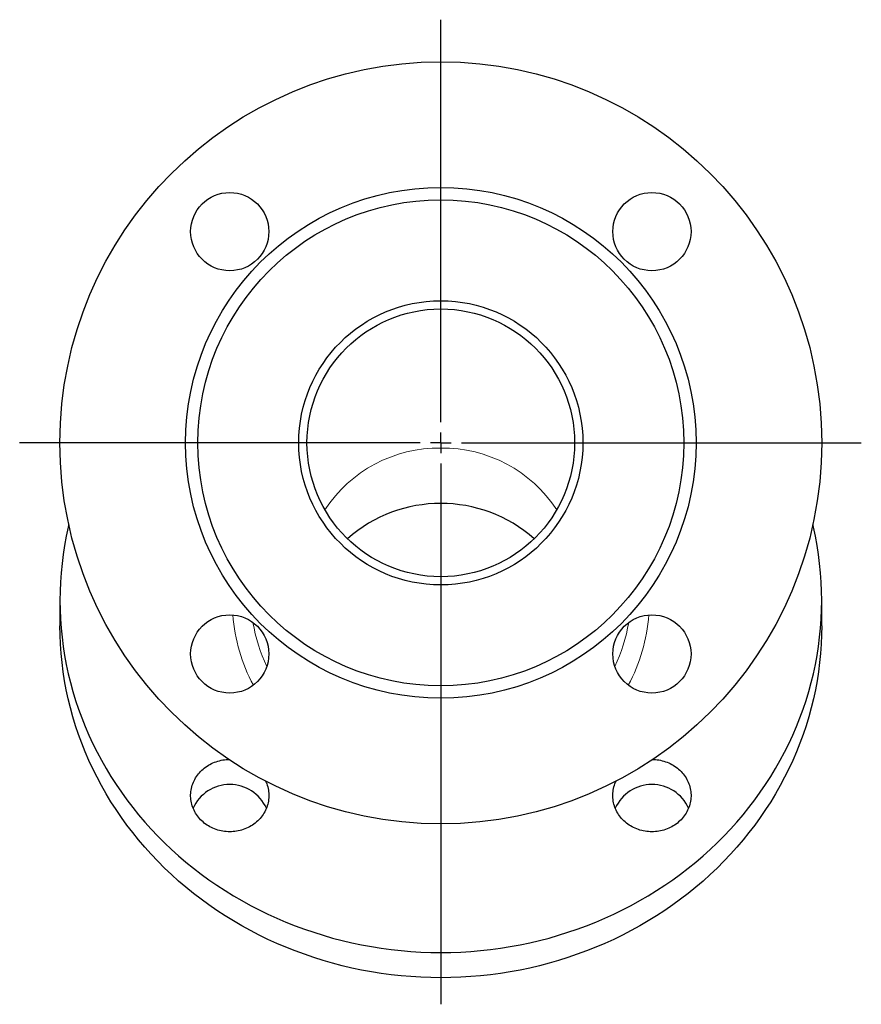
# Model space of a CAD drawing. Header units: millimetres. Extents: x 66 to 643, y 41 to 527.
# Tile 3 of 3: x 439 to 643, y 288 to 527. Entities that reach past the tile are written whole.
import ezdxf

# ---------------------------------------------------------------- set-up
doc = ezdxf.new("R2010")
doc.units = ezdxf.units.MM
doc.layers.add('FORMAT', color=7, linetype='Continuous')

# ---------------------------------------------------------------- blocks, each defined once
blk = doc.blocks.new('SW_CENTERMARKSYMBOL_0')
at = {"layer": 'FORMAT', "color": 0}
for p, q in [((0, 5), (0, 102.73)), ((0, 0), (0, 2.5)), ((-5, 0), (-102.28, 0)), ((0, 0), (-2.5, 0)), ((0, 0), (0, -2.5)), ((0, 0), (2.5, 0)), ((5, 0), (102.12, 0)), ((0, -5), (0, -136.3))]:
    blk.add_line(p, q, dxfattribs=at)

msp = doc.modelspace()

# ---------------------------------------------------------------- linework, layer by layer
at = {"color": 7, "linetype": 'Continuous', "lineweight": 25}
for p, q in [((448.41, 385.55), (448.41, 379.43)), ((633.41, 379.43), (633.41, 385.55))]:
    msp.add_line(p, q, dxfattribs=at)
at = {"color": 7, "linetype": 'Continuous', "lineweight": 25, "flags": 128}
for points in [[(450.58, 403.93), (450.44, 403.32), (449.96, 401.13), (449.55, 398.92), (449.21, 396.71), (448.92, 394.49), (448.7, 392.26), (448.54, 390.02), (448.45, 387.79), (448.41, 385.55), (448.45, 383.32), (448.54, 381.08), (448.7, 378.85), (448.92, 376.62), (449.21, 374.4), (449.55, 372.18), (449.96, 369.98), (450.44, 367.78), (450.97, 365.6), (451.57, 363.43), (452.22, 361.28), (452.94, 359.14), (453.72, 357.03), (454.56, 354.93), (455.46, 352.85), (456.41, 350.79), (457.43, 348.76), (458.5, 346.75), (459.62, 344.77), (460.81, 342.82), (462.05, 340.9), (463.34, 339.01), (464.68, 337.15), (466.08, 335.32), (467.53, 333.53), (469.03, 331.77), (470.58, 330.05), (472.17, 328.37), (473.82, 326.73), (475.51, 325.12), (477.24, 323.56), (479.02, 322.04), (480.84, 320.57), (482.7, 319.14), (484.6, 317.75), (486.54, 316.41), (488.52, 315.12), (490.54, 313.88), (492.58, 312.69), (494.66, 311.54), (496.78, 310.45), (498.92, 309.41), (501.09, 308.42), (503.29, 307.48), (505.52, 306.6), (507.77, 305.77), (510.04, 305), (512.33, 304.28), (514.64, 303.61), (516.97, 303.01), (519.32, 302.45), (521.68, 301.96), (524.06, 301.52), (526.44, 301.15), (528.84, 300.82), (531.25, 300.56), (533.66, 300.36), (536.07, 300.21), (538.49, 300.12), (540.91, 300.09)], [(540.91, 300.09), (543.34, 300.12), (545.76, 300.21), (548.17, 300.36), (550.58, 300.56), (552.99, 300.82), (555.38, 301.15), (557.77, 301.52), (560.15, 301.96), (562.51, 302.45), (564.86, 303.01), (567.19, 303.61), (569.5, 304.28), (571.79, 305), (574.06, 305.77), (576.31, 306.6), (578.54, 307.48), (580.74, 308.42), (582.91, 309.41), (585.05, 310.45), (587.16, 311.54), (589.25, 312.69), (591.29, 313.88), (593.31, 315.12), (595.28, 316.41), (597.22, 317.75), (599.13, 319.14), (600.99, 320.57), (602.81, 322.04), (604.59, 323.56), (606.32, 325.12), (608.01, 326.73), (609.66, 328.37), (611.25, 330.05), (612.8, 331.77), (614.3, 333.53), (615.75, 335.32), (617.15, 337.15), (618.49, 339.01), (619.78, 340.9), (621.02, 342.82), (622.2, 344.77), (623.33, 346.75), (624.4, 348.76), (625.42, 350.79), (626.37, 352.85), (627.27, 354.93), (628.11, 357.03), (628.89, 359.14), (629.61, 361.28), (630.26, 363.43), (630.86, 365.6), (631.39, 367.78), (631.87, 369.98), (632.28, 372.18), (632.62, 374.4), (632.91, 376.62), (633.13, 378.85), (633.29, 381.08), (633.38, 383.32), (633.41, 385.55), (633.38, 387.79), (633.29, 390.02), (633.13, 392.26), (632.91, 394.49), (632.62, 396.71), (632.28, 398.92), (631.87, 401.13), (631.39, 403.32), (631.25, 403.93)], [(633.41, 379.43), (633.38, 377.19), (633.29, 374.96), (633.13, 372.72), (632.91, 370.5), (632.62, 368.27), (632.28, 366.06), (631.87, 363.86), (631.39, 361.66), (630.86, 359.48), (630.26, 357.31), (629.61, 355.16), (628.89, 353.02), (628.11, 350.9), (627.27, 348.8), (626.37, 346.73), (625.42, 344.67), (624.4, 342.64), (623.33, 340.63), (622.2, 338.65), (621.02, 336.7), (619.78, 334.78), (618.49, 332.89), (617.15, 331.03), (615.75, 329.2), (614.3, 327.41), (612.8, 325.65), (611.25, 323.93), (609.66, 322.25), (608.01, 320.6), (606.32, 319), (604.59, 317.44), (602.81, 315.92), (600.99, 314.45), (599.13, 313.02), (597.22, 311.63), (595.28, 310.29), (593.31, 309), (591.29, 307.76), (589.25, 306.56), (587.16, 305.42), (585.05, 304.33), (582.91, 303.29), (580.74, 302.3), (578.54, 301.36), (576.31, 300.48), (574.06, 299.65), (571.79, 298.87), (569.5, 298.15), (567.19, 297.49), (564.86, 296.88), (562.51, 296.33), (560.15, 295.84), (557.77, 295.4), (555.38, 295.02), (552.99, 294.7), (550.58, 294.44), (548.17, 294.23), (545.76, 294.09), (543.34, 294), (540.91, 293.97), (538.49, 294), (536.07, 294.09), (533.66, 294.23), (531.25, 294.44), (528.84, 294.7), (526.44, 295.02), (524.06, 295.4), (521.68, 295.84), (519.32, 296.33), (516.97, 296.88), (514.64, 297.49), (512.33, 298.15), (510.04, 298.87), (507.77, 299.65), (505.52, 300.48), (503.29, 301.36), (501.09, 302.3), (498.92, 303.29), (496.78, 304.33), (494.66, 305.42), (492.58, 306.56), (490.54, 307.76), (488.52, 309), (486.54, 310.29), (484.6, 311.63), (482.7, 313.02), (480.84, 314.45), (479.02, 315.92), (477.24, 317.44), (475.51, 319), (473.82, 320.6), (472.17, 322.25), (470.58, 323.93), (469.03, 325.65), (467.53, 327.41), (466.08, 329.2), (464.68, 331.03), (463.34, 332.89), (462.05, 334.78), (460.81, 336.7), (459.62, 338.65), (458.5, 340.63), (457.43, 342.64), (456.41, 344.67), (455.46, 346.73), (454.56, 348.8), (453.72, 350.9), (452.94, 353.02), (452.22, 355.16), (451.57, 357.31), (450.97, 359.48), (450.44, 361.66), (449.96, 363.86), (449.55, 366.06), (449.21, 368.27), (448.92, 370.5), (448.7, 372.72), (448.54, 374.96), (448.45, 377.19), (448.41, 379.43)], [(498.36, 341.69), (498.49, 341.41), (498.63, 341.05), (498.76, 340.68), (498.87, 340.3), (498.96, 339.93), (499.04, 339.54), (499.09, 339.16), (499.13, 338.77), (499.15, 338.38), (499.15, 338), (499.13, 337.61), (499.09, 337.22), (499.04, 336.84), (498.96, 336.45), (498.87, 336.07), (498.76, 335.7), (498.63, 335.33), (498.49, 334.97), (498.32, 334.61), (498.14, 334.26), (497.95, 333.91), (497.73, 333.58), (497.5, 333.25), (497.26, 332.94), (497, 332.63), (496.73, 332.34), (496.44, 332.05), (496.14, 331.78), (495.83, 331.52), (495.5, 331.28), (495.16, 331.04), (494.82, 330.83), (494.46, 330.62), (494.09, 330.43), (493.72, 330.26), (493.33, 330.1), (492.94, 329.96), (492.54, 329.83), (492.14, 329.72), (491.73, 329.63), (491.32, 329.55), (490.91, 329.49), (490.49, 329.45), (490.07, 329.42), (489.65, 329.41), (489.23, 329.42), (488.81, 329.45), (488.39, 329.49), (487.98, 329.55), (487.56, 329.63), (487.16, 329.72), (486.75, 329.83), (486.36, 329.96), (485.97, 330.1), (485.58, 330.26), (485.21, 330.43), (484.84, 330.62), (484.48, 330.83), (484.13, 331.04), (483.8, 331.28), (483.47, 331.52), (483.16, 331.78), (482.86, 332.05), (482.57, 332.34), (482.3, 332.63), (482.04, 332.94), (481.79, 333.25), (481.57, 333.58), (481.35, 333.91), (481.16, 334.26), (480.98, 334.61), (480.81, 334.97), (480.67, 335.33), (480.54, 335.7), (480.43, 336.07), (480.34, 336.45), (480.26, 336.84), (480.21, 337.22), (480.17, 337.61), (480.15, 338), (480.15, 338.38), (480.17, 338.77), (480.21, 339.16), (480.26, 339.54), (480.34, 339.93), (480.43, 340.3), (480.54, 340.68), (480.67, 341.05), (480.81, 341.41), (480.98, 341.77), (481.16, 342.12), (481.35, 342.47), (481.57, 342.8), (481.79, 343.13), (482.04, 343.44), (482.3, 343.75), (482.57, 344.04), (482.86, 344.33), (483.16, 344.6), (483.47, 344.86), (483.8, 345.1), (484.13, 345.34), (484.48, 345.55), (484.84, 345.76), (485.21, 345.95), (485.58, 346.12), (485.97, 346.28), (486.36, 346.42), (486.75, 346.55), (487.16, 346.66), (487.56, 346.75), (487.98, 346.83), (488.39, 346.89), (488.81, 346.93), (489.23, 346.96), (489.44, 346.96)], [(592.39, 346.96), (592.6, 346.96), (593.02, 346.93), (593.44, 346.89), (593.85, 346.83), (594.26, 346.75), (594.67, 346.66), (595.08, 346.55), (595.47, 346.42), (595.86, 346.28), (596.25, 346.12), (596.62, 345.95), (596.99, 345.76), (597.35, 345.55), (597.7, 345.34), (598.03, 345.1), (598.36, 344.86), (598.67, 344.6), (598.97, 344.33), (599.26, 344.04), (599.53, 343.75), (599.79, 343.44), (600.03, 343.13), (600.26, 342.8), (600.48, 342.47), (600.67, 342.12), (600.85, 341.77), (601.02, 341.41), (601.16, 341.05), (601.29, 340.68), (601.4, 340.3), (601.49, 339.93), (601.57, 339.54), (601.62, 339.16), (601.66, 338.77), (601.68, 338.38), (601.68, 338), (601.66, 337.61), (601.62, 337.22), (601.57, 336.84), (601.49, 336.45), (601.4, 336.07), (601.29, 335.7), (601.16, 335.33), (601.02, 334.97), (600.85, 334.61), (600.67, 334.26), (600.48, 333.91), (600.26, 333.58), (600.03, 333.25), (599.79, 332.94), (599.53, 332.63), (599.26, 332.34), (598.97, 332.05), (598.67, 331.78), (598.36, 331.52), (598.03, 331.28), (597.7, 331.04), (597.35, 330.83), (596.99, 330.62), (596.62, 330.43), (596.25, 330.26), (595.86, 330.1), (595.47, 329.96), (595.08, 329.83), (594.67, 329.72), (594.26, 329.63), (593.85, 329.55), (593.44, 329.49), (593.02, 329.45), (592.6, 329.42), (592.18, 329.41), (591.76, 329.42), (591.34, 329.45), (590.92, 329.49), (590.51, 329.55), (590.09, 329.63), (589.69, 329.72), (589.28, 329.83), (588.89, 329.96), (588.5, 330.1), (588.11, 330.26), (587.74, 330.43), (587.37, 330.62), (587.01, 330.83), (586.66, 331.04), (586.33, 331.28), (586, 331.52), (585.69, 331.78), (585.39, 332.05), (585.1, 332.34), (584.83, 332.63), (584.57, 332.94), (584.32, 333.25), (584.1, 333.58), (583.88, 333.91), (583.69, 334.26), (583.51, 334.61), (583.34, 334.97), (583.2, 335.33), (583.07, 335.7), (582.96, 336.07), (582.87, 336.45), (582.79, 336.84), (582.74, 337.22), (582.7, 337.61), (582.68, 338), (582.68, 338.38), (582.7, 338.77), (582.74, 339.16), (582.79, 339.54), (582.87, 339.93), (582.96, 340.3), (583.07, 340.68), (583.2, 341.05), (583.34, 341.41), (583.47, 341.69)]]:
    msp.add_lwpolyline(points, dxfattribs=at)
at = {"color": 7, "linetype": 'Continuous', "lineweight": 25}
for centre, radius in [((540.91, 423.82), 92.5), ((540.91, 423.82), 62), ((489.65, 475.09), 9.5), ((592.18, 475.09), 9.5), ((540.91, 423.82), 59), ((540.91, 423.82), 34.5), ((540.91, 423.82), 32.5), ((489.65, 372.56), 9.5), ((592.18, 372.56), 9.5)]:
    msp.add_circle(centre, radius, dxfattribs=at)
at = {"color": 8, "linetype": 'Continuous', "lineweight": 18}
for centre, radius, start, end in [((540.47, 389.51), 33.05, 89.222, 146.9063), ((541.36, 389.51), 33.05, 33.0937, 90.778), ((534.31, 385.68), 44.09, 184.7508, 207.9996), ((534.97, 386.81), 40.23, 189.4651, 205.4577), ((546.9, 386.8), 40.18, 334.533, 350.5442), ((547.52, 385.68), 44.09, 332.0004, 355.2492)]:
    msp.add_arc(centre, radius, start, end, dxfattribs=at)
at = {"color": 7, "linetype": 'Continuous', "lineweight": 25}
for centre, radius, start, end in [((540.91, 374.76), 34.35, 48.6654, 131.3346), ((489.65, 331.14), 9.75, 24.106, 155.894), ((592.18, 331.14), 9.75, 24.106, 155.894)]:
    msp.add_arc(centre, radius, start, end, dxfattribs=at)

# ---------------------------------------------------------------- block references
at = {"layer": 'FORMAT'}
msp.add_blockref('SW_CENTERMARKSYMBOL_0', (540.91, 423.82), dxfattribs=at)

doc.saveas('drawing.dxf')
